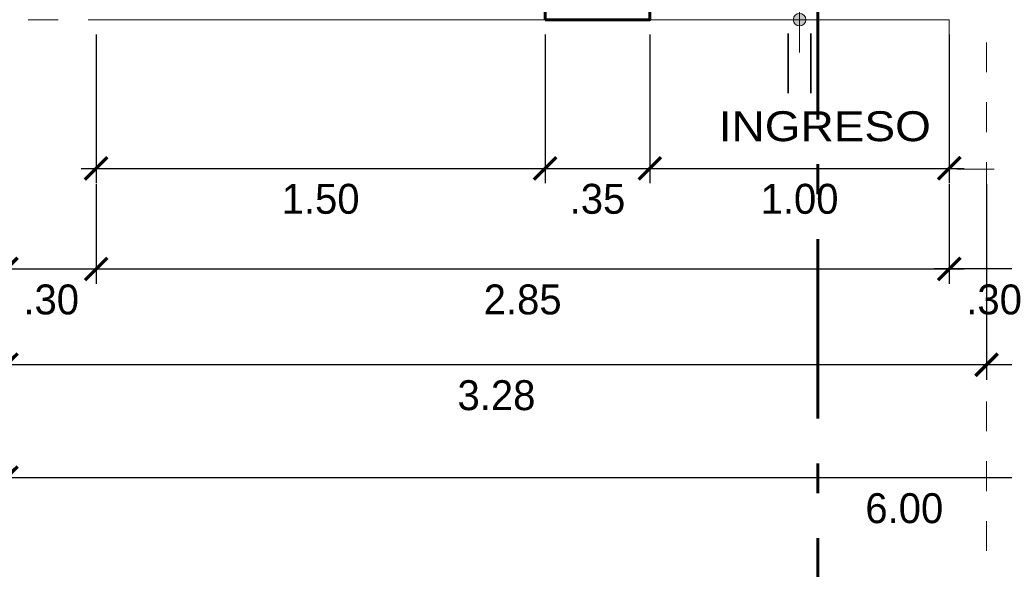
# Model space of a CAD drawing. Header units: metres. Extents: x -13 to 533, y -25 to 219.
# Tile 3 of 99: x 0.04 to 3.33, y -1.84 to 0. Entities that reach past the tile are written whole.
import ezdxf

# ---------------------------------------------------------------- set-up
doc = ezdxf.new("R2010")
doc.units = ezdxf.units.M
for name, pattern in [('ACAD_ISO10W100', [18, 12, -3, 0, -3]), ('DASHDOT', [1, 0.5, -0.25, 0, -0.25]), ('HIDDEN', [0.375, 0.25, -0.125])]:
    doc.linetypes.add(name, pattern=pattern)
for name, color, linetype, lineweight in [('CORTES', 252, 'Continuous', 25), ('COTAS', 4, 'Continuous', 13), ('EJES', 251, 'Continuous', 20), ('Pluma 0.2', 252, 'Continuous', 20), ('PLUMA 0.8', 1, 'Continuous', 60)]:
    doc.layers.add(name, color=color, linetype=linetype, lineweight=lineweight)
doc.styles.add('STYLE1', font='arial.ttf', dxfattribs={"height": 0.3})
doc.styles.add('TEXTOCENT', font='GOTHIC.TTF')
doc.dimstyles.new('PLANTA50', dxfattribs={"dimscale": 0.5, "dimtxt": 0.2, "dimasz": 0.15, "dimexe": 0.1, "dimexo": 0.1, "dimgap": 0.1, "dimtad": 2, "dimzin": 7, "dimdsep": 46, "dimtxsty": 'TEXTOCENT', "dimblk": 'ARCHTICK', "dimcen": 0.2, "dimdle": 0.1, "dimclrd": 8, "dimclre": 8, "dimclrt": 256, "dimaunit": 1, "dimadec": 0, "dimazin": 0, "dimtfac": 1, "dimtix": 1, "dimtmove": 2, "dimatfit": 3, "dimldrblk": 'ARCHTICK', "dimfxl": 1, "dimtolj": 1, "dimtzin": 0, "dimarcsym": 0})

# ---------------------------------------------------------------- blocks, each defined once
blk = doc.blocks.new('A$C47D15B09')
at = {"layer": 'COTAS'}
h = blk.add_hatch(color=256, dxfattribs=at)
edge = h.paths.add_edge_path()
edge.add_arc((0.1908, 0.2324), 0.0211, 0, 360)
at = {"layer": 'COTAS', "lineweight": 35}
for p, q in [((0.2365, 0.2703), (0.4365, 0.2703)), ((0.2365, 0.1944), (0.4365, 0.1944))]:
    blk.add_line(p, q, dxfattribs=at)
at = {"layer": 'COTAS'}
blk.add_line((0, 0.2324), (0.3, 0.2324), dxfattribs=at)
at = {"layer": 'COTAS', "lineweight": 35}
blk.add_lwpolyline([(0.15, 0.4647), (0.03, 0.2324), (0.15, 0), (0.0816, 0.2324), (0.15, 0.4647)], dxfattribs=at)
at = {"layer": 'COTAS'}
blk.add_circle((0.1908, 0.2324), 0.0211, dxfattribs=at)
blk = doc.blocks.new('A$C7ABB6997')
at = {"layer": 'EJES', "color": 250, "linetype": 'DASHDOT', "ltscale": 0.01}
blk.add_line((0.22, 0.6), (0.22, 2.75), dxfattribs=at)
at = {"layer": 'EJES', "color": 250, "lineweight": 40}
blk.add_circle((0.22, 2.97), 0.22, dxfattribs=at)
blk = doc.blocks.new('_ARCHTICK')
at = {"color": 0, "linetype": 'ByBlock', "const_width": 0.15}
blk.add_lwpolyline([(-0.5, -0.5), (0.5, 0.5)], dxfattribs=at)
blk = doc.blocks.new('*D95')
at = {"layer": 'COTAS', "color": 8, "lineweight": -2, "transparency": 16777216}
for p, q in [((3.275, -0.55), (3.275, -1.2033)), ((6, -0.55), (6, -1.2033)), ((6.05, -1.1533), (3.225, -1.1533))]:
    blk.add_line(p, q, dxfattribs=at)
at = {"layer": 'Defpoints', "color": 0, "lineweight": 5, "transparency": 16777216}
for p in [(3.275, -0.5), (6, -0.5), (3.275, -1.1533)]:
    blk.add_point(p, dxfattribs=at)
at = {"layer": 'COTAS', "color": 8, "lineweight": -2, "transparency": 16777216, "xscale": 0.075, "yscale": 0.075, "zscale": 0.075, "rotation": 180}
blk.add_blockref('_ARCHTICK', (3.275, -1.1533), dxfattribs=at)
at = {"layer": 'COTAS', "color": 8, "lineweight": -2, "transparency": 16777216, "xscale": 0.075, "yscale": 0.075, "zscale": 0.075}
blk.add_blockref('_ARCHTICK', (6, -1.1533), dxfattribs=at)
at = {"layer": 'COTAS', "transparency": 16777216, "insert": (4.6375, -1.2558), "char_height": 0.1, "attachment_point": 5, "style": 'TEXTOCENT'}
blk.add_mtext('\\A1;2.72', dxfattribs=at)
blk = doc.blocks.new('*D96')
at = {"layer": 'COTAS', "color": 8, "lineweight": -2, "transparency": 16777216}
for p, q in [((0, -0.2376), (0, -1.581)), ((6, -0.2376), (6, -1.581)), ((6.05, -1.531), (-0.05, -1.531))]:
    blk.add_line(p, q, dxfattribs=at)
at = {"layer": 'Defpoints', "color": 0, "lineweight": 5, "transparency": 16777216}
for p in [(0, -0.1876), (6, -0.1876), (0, -1.531)]:
    blk.add_point(p, dxfattribs=at)
at = {"layer": 'COTAS', "color": 8, "lineweight": -2, "transparency": 16777216, "xscale": 0.075, "yscale": 0.075, "zscale": 0.075, "rotation": 180}
blk.add_blockref('_ARCHTICK', (0, -1.531), dxfattribs=at)
at = {"layer": 'COTAS', "color": 8, "lineweight": -2, "transparency": 16777216, "xscale": 0.075, "yscale": 0.075, "zscale": 0.075}
blk.add_blockref('_ARCHTICK', (6, -1.531), dxfattribs=at)
at = {"layer": 'COTAS', "transparency": 16777216, "insert": (3, -1.6335), "char_height": 0.1, "attachment_point": 5, "style": 'TEXTOCENT'}
blk.add_mtext('\\A1;6.00', dxfattribs=at)
blk = doc.blocks.new('*D97')
at = {"layer": 'COTAS', "color": 8, "lineweight": -2, "transparency": 16777216}
for p, q in [((3.1502, -0.55), (3.1502, -0.8833)), ((3.45, -0.55), (3.45, -0.8833)), ((3.5, -0.8333), (3.1002, -0.8333))]:
    blk.add_line(p, q, dxfattribs=at)
at = {"layer": 'Defpoints', "color": 0, "lineweight": 5, "transparency": 16777216}
for p in [(3.1502, -0.5), (3.45, -0.5), (3.1502, -0.8333)]:
    blk.add_point(p, dxfattribs=at)
at = {"layer": 'COTAS', "color": 8, "lineweight": -2, "transparency": 16777216, "xscale": 0.075, "yscale": 0.075, "zscale": 0.075, "rotation": 180}
blk.add_blockref('_ARCHTICK', (3.1502, -0.8333), dxfattribs=at)
at = {"layer": 'COTAS', "color": 8, "lineweight": -2, "transparency": 16777216, "xscale": 0.075, "yscale": 0.075, "zscale": 0.075}
blk.add_blockref('_ARCHTICK', (3.45, -0.8333), dxfattribs=at)
at = {"layer": 'COTAS', "transparency": 16777216, "insert": (3.3001, -0.9358), "char_height": 0.1, "attachment_point": 5, "style": 'TEXTOCENT'}
blk.add_mtext('\\A1;.30', dxfattribs=at)
blk = doc.blocks.new('*D98')
at = {"layer": 'COTAS', "color": 8, "lineweight": -2, "transparency": 16777216}
for p, q in [((0, -0.55), (0, -1.2033)), ((3.275, -0.55), (3.275, -1.2033)), ((3.325, -1.1533), (-0.05, -1.1533))]:
    blk.add_line(p, q, dxfattribs=at)
at = {"layer": 'Defpoints', "color": 0, "lineweight": 5, "transparency": 16777216}
for p in [(0, -0.5), (3.275, -0.5), (0, -1.1533)]:
    blk.add_point(p, dxfattribs=at)
at = {"layer": 'COTAS', "color": 8, "lineweight": -2, "transparency": 16777216, "xscale": 0.075, "yscale": 0.075, "zscale": 0.075, "rotation": 180}
blk.add_blockref('_ARCHTICK', (0, -1.1533), dxfattribs=at)
at = {"layer": 'COTAS', "color": 8, "lineweight": -2, "transparency": 16777216, "xscale": 0.075, "yscale": 0.075, "zscale": 0.075}
blk.add_blockref('_ARCHTICK', (3.275, -1.1533), dxfattribs=at)
at = {"layer": 'COTAS', "transparency": 16777216, "insert": (1.6375, -1.2558), "char_height": 0.1, "attachment_point": 5, "style": 'TEXTOCENT'}
blk.add_mtext('\\A1;3.28', dxfattribs=at)
blk = doc.blocks.new('*D99')
at = {"layer": 'COTAS', "color": 8, "lineweight": -2, "transparency": 16777216}
for p, q in [((0, -0.55), (0, -0.8833)), ((0.3, -0.55), (0.3, -0.8833)), ((-0.05, -0.8333), (0.35, -0.8333))]:
    blk.add_line(p, q, dxfattribs=at)
at = {"layer": 'Defpoints', "color": 0, "lineweight": 5, "transparency": 16777216}
for p in [(0, -0.5), (0.3, -0.5), (0.3, -0.8333)]:
    blk.add_point(p, dxfattribs=at)
at = {"layer": 'COTAS', "color": 8, "lineweight": -2, "transparency": 16777216, "xscale": 0.075, "yscale": 0.075, "zscale": 0.075, "rotation": 180}
blk.add_blockref('_ARCHTICK', (0, -0.8333), dxfattribs=at)
at = {"layer": 'COTAS', "color": 8, "lineweight": -2, "transparency": 16777216, "xscale": 0.075, "yscale": 0.075, "zscale": 0.075}
blk.add_blockref('_ARCHTICK', (0.3, -0.8333), dxfattribs=at)
at = {"layer": 'COTAS', "transparency": 16777216, "insert": (0.15, -0.9358), "char_height": 0.1, "attachment_point": 5, "style": 'TEXTOCENT'}
blk.add_mtext('\\A1;.30', dxfattribs=at)
blk = doc.blocks.new('*D100')
at = {"layer": 'COTAS', "color": 8, "lineweight": -2, "transparency": 16777216}
for p, q in [((0.3, -0.55), (0.3, -0.8833)), ((3.1499, -0.55), (3.1499, -0.8833)), ((0.25, -0.8333), (3.1999, -0.8333))]:
    blk.add_line(p, q, dxfattribs=at)
at = {"layer": 'Defpoints', "color": 0, "lineweight": 5, "transparency": 16777216}
for p in [(0.3, -0.5), (3.1499, -0.5), (3.1499, -0.8333)]:
    blk.add_point(p, dxfattribs=at)
at = {"layer": 'COTAS', "color": 8, "lineweight": -2, "transparency": 16777216, "xscale": 0.075, "yscale": 0.075, "zscale": 0.075, "rotation": 180}
blk.add_blockref('_ARCHTICK', (0.3, -0.8333), dxfattribs=at)
at = {"layer": 'COTAS', "color": 8, "lineweight": -2, "transparency": 16777216, "xscale": 0.075, "yscale": 0.075, "zscale": 0.075}
blk.add_blockref('_ARCHTICK', (3.1499, -0.8333), dxfattribs=at)
at = {"layer": 'COTAS', "transparency": 16777216, "insert": (1.725, -0.9358), "char_height": 0.1, "attachment_point": 5, "style": 'TEXTOCENT'}
blk.add_mtext('\\A1;2.85', dxfattribs=at)
blk = doc.blocks.new('*D624')
at = {"layer": 'COTAS', "color": 8, "lineweight": -2, "transparency": 16777216}
for p, q in [((0.3, -0.05), (0.3, -0.5469)), ((1.8, -0.05), (1.8, -0.5469)), ((0.25, -0.4969), (1.85, -0.4969))]:
    blk.add_line(p, q, dxfattribs=at)
at = {"layer": 'Defpoints', "color": 0, "lineweight": 5, "transparency": 16777216}
for p in [(0.3, 0), (1.8, 0), (1.8, -0.4969)]:
    blk.add_point(p, dxfattribs=at)
at = {"layer": 'COTAS', "color": 8, "lineweight": -2, "transparency": 16777216, "xscale": 0.075, "yscale": 0.075, "zscale": 0.075, "rotation": 180}
blk.add_blockref('_ARCHTICK', (0.3, -0.4969), dxfattribs=at)
at = {"layer": 'COTAS', "color": 8, "lineweight": -2, "transparency": 16777216, "xscale": 0.075, "yscale": 0.075, "zscale": 0.075}
blk.add_blockref('_ARCHTICK', (1.8, -0.4969), dxfattribs=at)
at = {"layer": 'COTAS', "transparency": 16777216, "insert": (1.05, -0.5994), "char_height": 0.1, "attachment_point": 5, "style": 'TEXTOCENT'}
blk.add_mtext('\\A1;1.50', dxfattribs=at)
blk = doc.blocks.new('*D625')
at = {"layer": 'COTAS', "color": 8, "lineweight": -2, "transparency": 16777216}
for p, q in [((1.8, -0.05), (1.8, -0.5469)), ((2.15, -0.05), (2.15, -0.5469)), ((1.75, -0.4969), (2.2, -0.4969))]:
    blk.add_line(p, q, dxfattribs=at)
at = {"layer": 'Defpoints', "color": 0, "lineweight": 5, "transparency": 16777216}
for p in [(1.8, 0), (2.15, 0), (2.15, -0.4969)]:
    blk.add_point(p, dxfattribs=at)
at = {"layer": 'COTAS', "color": 8, "lineweight": -2, "transparency": 16777216, "xscale": 0.075, "yscale": 0.075, "zscale": 0.075, "rotation": 180}
blk.add_blockref('_ARCHTICK', (1.8, -0.4969), dxfattribs=at)
at = {"layer": 'COTAS', "color": 8, "lineweight": -2, "transparency": 16777216, "xscale": 0.075, "yscale": 0.075, "zscale": 0.075}
blk.add_blockref('_ARCHTICK', (2.15, -0.4969), dxfattribs=at)
at = {"layer": 'COTAS', "transparency": 16777216, "insert": (1.975, -0.5994), "char_height": 0.1, "attachment_point": 5, "style": 'TEXTOCENT'}
blk.add_mtext('\\A1;.35', dxfattribs=at)
blk = doc.blocks.new('*D626')
at = {"layer": 'COTAS', "color": 8, "lineweight": -2, "transparency": 16777216}
for p, q in [((2.15, -0.05), (2.15, -0.5469)), ((3.1502, -0.05), (3.1502, -0.5469)), ((2.1, -0.4969), (3.2002, -0.4969))]:
    blk.add_line(p, q, dxfattribs=at)
at = {"layer": 'Defpoints', "color": 0, "lineweight": 5, "transparency": 16777216}
for p in [(2.15, 0), (3.1502, 0), (3.1502, -0.4969)]:
    blk.add_point(p, dxfattribs=at)
at = {"layer": 'COTAS', "color": 8, "lineweight": -2, "transparency": 16777216, "xscale": 0.075, "yscale": 0.075, "zscale": 0.075, "rotation": 180}
blk.add_blockref('_ARCHTICK', (2.15, -0.4969), dxfattribs=at)
at = {"layer": 'COTAS', "color": 8, "lineweight": -2, "transparency": 16777216, "xscale": 0.075, "yscale": 0.075, "zscale": 0.075}
blk.add_blockref('_ARCHTICK', (3.1502, -0.4969), dxfattribs=at)
at = {"layer": 'COTAS', "transparency": 16777216, "insert": (2.6501, -0.5994), "char_height": 0.1, "attachment_point": 5, "style": 'TEXTOCENT'}
blk.add_mtext('\\A1;1.00', dxfattribs=at)

msp = doc.modelspace()

# ---------------------------------------------------------------- linework, layer by layer
at = {"layer": 'CORTES', "linetype": 'ACAD_ISO10W100', "lineweight": 60, "ltscale": 0.05}
msp.add_lwpolyline([(2.7109, 0.2669), (2.7109, -2.2967)], dxfattribs=at)
at = {"layer": 'Pluma 0.2', "color": 0}
for points in [[(0.3, 0), (1.8, 0)], [(3.1499, 0), (2.1499, 0)]]:
    msp.add_lwpolyline(points, dxfattribs=at)
at = {"layer": 'Pluma 0.2', "color": 0, "linetype": 'HIDDEN', "lineweight": 5, "ltscale": 0.5}
msp.add_lwpolyline([(6, 0), (6, -0.5), (3.1502, -0.5), (3.1502, 0)], dxfattribs=at)
at = {"layer": 'PLUMA 0.8'}
msp.add_lwpolyline([(1.8, 0), (2.15, 0), (2.15, 0.15), (1.8, 0.15), (1.8, 0)], dxfattribs=at)

# ---------------------------------------------------------------- block references
at = {"layer": 'COTAS', "rotation": 270}
msp.add_blockref('A$C47D15B09', (2.4176, 0.1908), dxfattribs=at)
at = {"layer": 'EJES', "ltscale": 0.5}
for p, rotation in [((1.373, -0.22), 90.00000000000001), ((0.22, 0.5242), 180), ((3.495, 0.5242), 180)]:
    msp.add_blockref('A$C7ABB6997', p, dxfattribs=dict(at, rotation=rotation))

# ---------------------------------------------------------------- texts
at = {"color": 9, "linetype": 'Continuous', "style": 'STYLE1', "width": 1.1}
msp.add_text('INGRESO', height=0.1, dxfattribs=at).set_placement((2.3802, -0.4061))

# ---------------------------------------------------------------- dimensions: what is measured, and where the dimension line sits
at = {"layer": 'COTAS'}
for base, p1, p2, picture, middle in [((1.8, -0.4969), (0.3, 0), (1.8, 0), '*D624', (1.05, -0.5994)), ((2.15, -0.4969), (1.8, 0), (2.15, 0), '*D625', (1.975, -0.5994)), ((3.1502, -0.4969), (2.15, 0), (3.1502, 0), '*D626', (2.6501, -0.5994)), ((0.3, -0.8333), (0, -0.5), (0.3, -0.5), '*D99', (0.15, -0.9358)), ((3.1499, -0.8333), (0.3, -0.5), (3.1499, -0.5), '*D100', (1.725, -0.9358))]:
    dim = msp.add_linear_dim(base=base, p1=p1, p2=p2, dimstyle='PLANTA50', dxfattribs=at)
    dim.commit()
    dim.dimension.update_dxf_attribs({"geometry": picture, "text_midpoint": middle})
for base, p1, p2, picture, middle in [((0, -1.531), (6, -0.1876), (0, -0.1876), '*D96', (3, -1.6335)), ((0, -1.1532615), (3.2750002, -0.5000001), (0, -0.5000001), '*D98', (1.6375001, -1.2557768)), ((3.1502, -0.8333), (3.45, -0.5), (3.1502, -0.5), '*D97', (3.3001, -0.9358)), ((3.2750002, -1.1532615), (6, -0.5000001), (3.2750002, -0.5000001), '*D95', (4.6375001, -1.2557768))]:
    dim = msp.add_linear_dim(base=base, p1=p1, p2=p2, angle=180, dimstyle='PLANTA50', dxfattribs=at)
    dim.commit()
    dim.dimension.update_dxf_attribs({"geometry": picture, "text_midpoint": middle})

doc.saveas('drawing.dxf')
